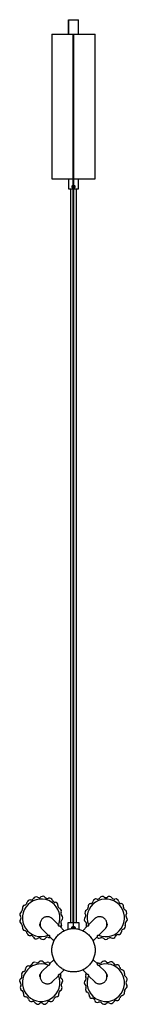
# Paper-space layout '_Izquierda' of a CAD drawing. Header units: millimetres. Extents: x -6227 to -6077, y 107 to 1469.
import ezdxf

# ---------------------------------------------------------------- set-up
doc = ezdxf.new("R2010")
doc.units = ezdxf.units.MM

psp = doc.layouts.new('_Izquierda')

# ---------------------------------------------------------------- linework, layer by layer
at = {"color": 7, "linetype": 'Continuous', "lineweight": 25}
for p, q in [((-6158.7, 1468.8), (-6158.7, 1448.8)), ((-6158.6, 1468.8), (-6144.9, 1468.8)), ((-6158.6, 1448.8), (-6158.6, 1468.8)), ((-6144.7, 1448.8), (-6144.7, 1468.8)), ((-6181.8, 1448.8), (-6181.8, 1248.8)), ((-6158.6, 1448.8), (-6144.9, 1448.8)), ((-6152.3, 1448.8), (-6152.3, 219.4)), ((-6152.3, 219.4), (-6152.3, 1448.8)), ((-6151.2, 219.4), (-6151.2, 1448.8)), ((-6121.8, 1248.8), (-6121.8, 1448.8)), ((-6158.8, 1248.8), (-6158.8, 1234.8)), ((-6144.8, 1234.8), (-6144.8, 1248.8)), ((-6155.8, 1234.8), (-6155.8, 219.4)), ((-6147.8, 219.4), (-6147.8, 1234.8)), ((-6214.7, 250.2), (-6214.7, 250.1)), ((-6204.8, 255.1), (-6204.9, 255.1)), ((-6193.8, 256.1), (-6193.9, 256.1)), ((-6183.2, 253.1), (-6183.3, 253.1)), ((-6174.4, 246.4), (-6174.5, 246.5)), ((-6122.6, 251.8), (-6122.7, 251.7)), ((-6112.3, 255.7), (-6112.4, 255.7)), ((-6101.3, 255.7), (-6101.4, 255.7)), ((-6091, 251.7), (-6091.1, 251.8)), ((-6226.1, 231.8), (-6226.1, 231.7)), ((-6222.1, 242), (-6222.1, 242)), ((-6168.6, 237), (-6168.6, 237.1)), ((-6135.7, 234.5), (-6135.7, 234.4)), ((-6130.8, 244.3), (-6130.8, 244.3)), ((-6082.9, 244.3), (-6082.9, 244.3)), ((-6078, 234.4), (-6078, 234.5)), ((-6226.1, 220.8), (-6226.1, 220.7)), ((-6172.7, 216.6), (-6181.3, 225.2)), ((-6166.6, 226.2), (-6166.6, 226.3)), ((-6159.8, 219.4), (-6159.8, 210.1)), ((-6151.8, 214.4), (-6151.8, 219.4)), ((-6143.8, 210.1), (-6143.8, 219.4)), ((-6136.7, 223.5), (-6136.7, 223.4)), ((-6122.2, 225.2), (-6130.8, 216.6)), ((-6077, 223.4), (-6077, 223.5)), ((-6222.1, 210.5), (-6222.1, 210.4)), ((-6195.6, 210.9), (-6187, 202.3)), ((-6172.7, 215.2), (-6172.7, 216.6)), ((-6172, 214.5), (-6172.7, 215.2)), ((-6170.6, 214.5), (-6172, 214.5)), ((-6164.5, 208.4), (-6170.6, 214.5)), ((-6168.6, 215.4), (-6169.5, 213.4)), ((-6154.3, 211.7), (-6154.3, 212)), ((-6152.3, 211.3), (-6152.3, 213.7)), ((-6151.2, 211.3), (-6151.2, 213.7)), ((-6149.2, 212), (-6149.2, 211.7)), ((-6132.9, 214.5), (-6139, 208.4)), ((-6131.5, 214.5), (-6132.9, 214.5)), ((-6130.8, 215.2), (-6131.5, 214.5)), ((-6130.8, 216.6), (-6130.8, 215.2)), ((-6116.5, 202.3), (-6107.9, 210.9)), ((-6080, 212.8), (-6080, 212.9)), ((-6214.7, 202.3), (-6214.7, 202.3)), ((-6204.9, 197.4), (-6204.8, 197.4)), ((-6193.9, 196.4), (-6193.8, 196.4)), ((-6187, 202.3), (-6185.6, 202.3)), ((-6185.6, 202.3), (-6184.9, 201.6)), ((-6184.9, 201.6), (-6184.9, 200.2)), ((-6184.9, 200.2), (-6178.8, 194.1)), ((-6124.7, 194.1), (-6118.6, 200.2)), ((-6117.7, 198.2), (-6119.8, 199.2)), ((-6118.6, 201.6), (-6117.9, 202.3)), ((-6118.6, 200.2), (-6118.6, 201.6)), ((-6117.9, 202.3), (-6116.5, 202.3)), ((-6106.9, 196.2), (-6106.8, 196.2)), ((-6096.1, 198.2), (-6096, 198.3)), ((-6086.7, 204), (-6086.6, 204.1)), ((-6207.4, 164.5), (-6207.5, 164.4)), ((-6196.6, 166.5), (-6196.6, 166.5)), ((-6185.8, 164.5), (-6183.8, 163.6)), ((-6178.8, 168.6), (-6184.9, 162.5)), ((-6118.6, 162.5), (-6124.7, 168.6)), ((-6109.6, 166.4), (-6109.7, 166.4)), ((-6098.6, 165.3), (-6098.7, 165.3)), ((-6223.5, 149.9), (-6223.5, 149.8)), ((-6216.8, 158.7), (-6216.8, 158.6)), ((-6187, 160.4), (-6195.6, 151.8)), ((-6185.6, 160.4), (-6187, 160.4)), ((-6184.9, 161.1), (-6185.6, 160.4)), ((-6184.9, 162.5), (-6184.9, 161.1)), ((-6170.6, 148.2), (-6164.5, 154.3)), ((-6139, 154.3), (-6132.9, 148.2)), ((-6118.6, 161.1), (-6118.6, 162.5)), ((-6117.9, 160.4), (-6118.6, 161.1)), ((-6116.5, 160.4), (-6117.9, 160.4)), ((-6107.9, 151.8), (-6116.5, 160.4)), ((-6088.8, 160.4), (-6088.8, 160.4)), ((-6081.3, 152.2), (-6081.4, 152.3)), ((-6226.5, 139.3), (-6226.5, 139.2)), ((-6181.3, 137.5), (-6172.7, 146.1)), ((-6172.7, 147.5), (-6172, 148.2)), ((-6172.7, 146.1), (-6172.7, 147.5)), ((-6172, 148.2), (-6170.6, 148.2)), ((-6166.7, 139.2), (-6166.7, 139.3)), ((-6136.9, 136.5), (-6136.9, 136.4)), ((-6134.8, 147.3), (-6134, 149.3)), ((-6132.9, 148.2), (-6131.5, 148.2)), ((-6131.5, 148.2), (-6130.8, 147.5)), ((-6130.8, 147.5), (-6130.8, 146.1)), ((-6130.8, 146.1), (-6122.2, 137.5)), ((-6077.4, 142), (-6077.4, 142)), ((-6225.5, 128.3), (-6225.5, 128.2)), ((-6167.8, 128.2), (-6167.8, 128.3)), ((-6134.8, 125.7), (-6134.8, 125.6)), ((-6077.4, 130.9), (-6077.4, 131)), ((-6220.6, 118.4), (-6220.5, 118.4)), ((-6212.4, 111), (-6212.4, 110.9)), ((-6180.9, 110.9), (-6180.8, 111)), ((-6172.7, 118.4), (-6172.7, 118.4)), ((-6129.1, 116.3), (-6129, 116.2)), ((-6120.3, 109.6), (-6120.2, 109.6)), ((-6088.8, 112.5), (-6088.8, 112.6)), ((-6081.4, 120.7), (-6081.3, 120.7)), ((-6202.2, 107), (-6202.1, 107)), ((-6191.1, 107), (-6191.1, 107)), ((-6109.7, 106.6), (-6109.6, 106.6)), ((-6098.7, 107.6), (-6098.6, 107.6))]:
    psp.add_line(p, q, dxfattribs=at)
for centre, radius, start, end in [((-6196.6, 226.2), 26, 337.4905, 291.9067), ((-6220.3, 247.8), 4, 281.2409, 354.0752), ((-6212.3, 247), 4, 127.133, 174.0752), ((-6212.3, 247), 4, 80.0423, 127.0114), ((-6210.9, 254.9), 4, 260.0423, 332.9197), ((-6203.8, 251.2), 4, 105.9506, 152.9197), ((-6203.7, 251.2), 4, 58.8449, 105.8378), ((-6199.6, 258.1), 4, 238.8449, 311.7603), ((-6194.2, 252.1), 4, 84.7674, 131.7603), ((-6194.2, 252.1), 4, 37.6514, 84.6617), ((-6187.9, 257), 4, 217.6514, 290.5946), ((-6185, 249.5), 4, 63.5843, 110.5946), ((-6185, 249.5), 4, 16.4642, 63.4831), ((-6177.3, 251.8), 4, 196.4642, 269.4212), ((-6177.4, 243.8), 4, 42.4023, 89.4212), ((-6177.4, 243.7), 4, 355.2847, 42.3024), ((-6106.9, 226.2), 26, 246.9618, 202.2481), ((-6127.6, 241.9), 4, 95.933, 142.8786), ((-6128.4, 249.9), 4, 275.933, 348.7729), ((-6120.6, 248.3), 4, 121.8272, 168.7729), ((-6120.5, 248.4), 4, 74.7566, 121.7022), ((-6118.4, 256.1), 4, 254.7566, 327.5964), ((-6111.7, 251.8), 4, 100.6508, 147.5964), ((-6111.6, 251.8), 4, 53.5801, 100.5257), ((-6106.9, 258.2), 4, 233.5801, 306.4199), ((-6102.1, 251.8), 4, 79.4743, 126.4199), ((-6102.1, 251.8), 4, 32.4036, 79.3492), ((-6095.3, 256.1), 4, 212.4036, 285.2434), ((-6093.2, 248.4), 4, 58.2978, 105.2434), ((-6093.2, 248.3), 4, 11.2271, 58.1728), ((-6085.3, 249.9), 4, 191.2271, 264.067), ((-6086.1, 241.9), 4, 37.1214, 84.067), ((-6222.2, 231), 4, 169.4926, 216.3858), ((-6222.2, 231), 4, 122.4376, 169.3533), ((-6226.5, 237.8), 4, 302.4376, 15.2296), ((-6218.7, 239.9), 4, 148.3139, 195.2296), ((-6218.7, 239.9), 4, 101.2409, 148.183), ((-6169.4, 243.1), 4, 175.2847, 248.2397), ((-6172.4, 235.6), 4, 21.222, 68.2397), ((-6165.2, 232.1), 4, 154.1133, 227.0507), ((-6172.4, 235.6), 4, 334.1133, 21.12), ((-6131.9, 233.3), 4, 164.1802, 211.1258), ((-6131.9, 233.4), 4, 117.1095, 164.0551), ((-6135.5, 240.5), 4, 297.1095, 9.9493), ((-6127.6, 241.9), 4, 143.0037, 189.9493), ((-6086.1, 241.9), 4, 350.0507, 36.9963), ((-6078.2, 240.5), 4, 170.0507, 242.8905), ((-6081.9, 233.4), 4, 15.9449, 62.8905), ((-6081.8, 233.3), 4, 328.8742, 15.8198), ((-6222.2, 221.5), 4, 143.6297, 190.5229), ((-6222.2, 221.4), 4, 190.6689, 237.5467), ((-6228.6, 226.2), 4, 323.6297, 36.3858), ((-6226.5, 214.7), 4, 344.8151, 57.5467), ((-6165.2, 220.3), 4, 132.9494, 205.856), ((-6172.4, 216.9), 4, 338.8686, 25.856), ((-6170.6, 226.3), 4, 0.044, 47.0507), ((-6170.6, 226.2), 4, 312.9494, 359.9368), ((-6132.8, 223.9), 4, 138.286, 185.2316), ((-6132.8, 223.8), 4, 185.3567, 232.3023), ((-6138.7, 229.2), 4, 318.286, 31.1258), ((-6137.6, 217.5), 4, 339.4624, 52.3023), ((-6076.1, 217.5), 4, 127.6977, 200.5376), ((-6075, 229.2), 4, 148.8742, 221.714), ((-6081, 223.8), 4, 307.6977, 354.6433), ((-6081, 223.9), 4, 354.7684, 41.714), ((-6218.7, 212.6), 4, 164.8151, 211.693), ((-6218.7, 212.5), 4, 211.8426, 258.7142), ((-6220.3, 204.7), 4, 5.9927, 78.7142), ((-6212.3, 205.5), 4, 185.9927, 232.8642), ((-6130.2, 214.7), 4, 159.4624, 197.5089), ((-6089.3, 207), 4, 312.4155, 359.3611), ((-6081.3, 206.9), 4, 106.5213, 179.3611), ((-6083.6, 214.6), 4, 286.5213, 333.4669), ((-6083.6, 214.7), 4, 333.592, 20.5376), ((-6212.3, 205.5), 4, 233.0144, 279.8897), ((-6210.9, 197.6), 4, 27.1621, 99.8897), ((-6203.8, 201.2), 4, 207.1621, 254.0375), ((-6203.7, 201.2), 4, 254.1846, 301.0732), ((-6199.6, 194.4), 4, 48.3245, 121.0732), ((-6194.3, 200.3), 4, 228.3245, 275.2131), ((-6194.2, 200.3), 4, 275.3543, 322.2639), ((-6187.9, 195.4), 4, 69.4816, 142.2639), ((-6185.1, 202.9), 4, 249.4816, 287.6305), ((-6116.2, 202), 4, 248.8861, 295.8317), ((-6112.7, 194.8), 4, 42.9919, 115.8317), ((-6106.9, 200.2), 4, 222.9919, 269.9375), ((-6106.8, 200.2), 4, 270.0625, 317.0081), ((-6101, 194.8), 4, 64.1683, 137.0081), ((-6097.5, 202), 4, 244.1683, 291.1139), ((-6097.4, 202), 4, 291.239, 338.1846), ((-6090, 199), 4, 85.3448, 158.1846), ((-6089.4, 207), 4, 265.3448, 312.2904), ((-6206, 160.7), 4, 111.2293, 158.2639), ((-6206, 160.7), 4, 64.089, 111.1375), ((-6202.5, 167.9), 4, 244.089, 317.0932), ((-6196.6, 162.5), 4, 90.0447, 137.0932), ((-6196.6, 162.5), 4, 42.9068, 89.9553), ((-6190.7, 167.9), 4, 222.9068, 295.911), ((-6187.2, 160.7), 4, 68.8625, 115.911), ((-6118.4, 159.8), 4, 69.4054, 107.4548), ((-6115.6, 167.3), 4, 249.4054, 322.3486), ((-6109.3, 162.4), 4, 95.3383, 142.3486), ((-6109.2, 162.4), 4, 48.2397, 95.2326), ((-6103.9, 168.3), 4, 228.2397, 301.1551), ((-6099.8, 161.5), 4, 74.1622, 121.1551), ((-6099.7, 161.5), 4, 27.0803, 74.0494), ((-6219.9, 148.1), 4, 106.4833, 153.492), ((-6196.6, 136.5), 26, 68.0951, 22.629), ((-6222.2, 155.8), 4, 286.4833, 359.4239), ((-6214.2, 155.7), 4, 132.4152, 179.4239), ((-6214.1, 155.7), 4, 85.2819, 132.3165), ((-6213.5, 163.7), 4, 265.2819, 338.2639), ((-6106.9, 136.5), 26, 157.6813, 113.0043), ((-6092.6, 165.1), 4, 207.0803, 279.9577), ((-6091.2, 157.2), 4, 52.9886, 99.9577), ((-6091.2, 157.2), 4, 5.9248, 52.867), ((-6083.2, 158), 4, 185.9248, 258.7591), ((-6084.8, 150.2), 4, 31.817, 78.7591), ((-6084.7, 150.1), 4, 344.7704, 31.6861), ((-6222.5, 138.9), 4, 127.6898, 174.6641), ((-6222.5, 138.8), 4, 174.7858, 221.7218), ((-6227.4, 145.2), 4, 307.6898, 20.5754), ((-6219.9, 148), 4, 153.6011, 200.5754), ((-6165.8, 145.2), 4, 159.4246, 232.3102), ((-6173.3, 148), 4, 339.4246, 17.5764), ((-6170.7, 138.9), 4, 5.3359, 52.3102), ((-6170.7, 138.8), 4, 318.2782, 5.2142), ((-6132.9, 136.5), 4, 132.9493, 179.956), ((-6132.9, 136.5), 4, 180.0632, 227.0506), ((-6138.3, 142.4), 4, 312.9493, 25.8867), ((-6131.1, 145.8), 4, 158.88, 205.8867), ((-6077, 148), 4, 164.7704, 237.5624), ((-6081.3, 141.3), 4, 10.6467, 57.5624), ((-6074.9, 136.5), 4, 143.6142, 216.3703), ((-6081.3, 141.2), 4, 323.6142, 10.5074), ((-6221.6, 129.4), 4, 148.8974, 195.8333), ((-6228.5, 133.5), 4, 328.8974, 41.7218), ((-6221.6, 129.3), 4, 195.9682, 242.8671), ((-6225.3, 122.2), 4, 350.1019, 62.8671), ((-6168, 122.2), 4, 117.1329, 189.8981), ((-6171.6, 129.3), 4, 297.1329, 344.0318), ((-6164.8, 133.5), 4, 138.2782, 211.1026), ((-6171.6, 129.4), 4, 344.1667, 31.1026), ((-6138.3, 130.6), 4, 334.144, 47.0506), ((-6131.1, 127.1), 4, 154.144, 201.1314), ((-6131.1, 127.1), 4, 201.2463, 248.2088), ((-6134.1, 119.6), 4, 355.342, 68.2088), ((-6084.7, 122.8), 4, 328.307, 15.1849), ((-6077, 124.9), 4, 122.4533, 195.1849), ((-6081.3, 131.7), 4, 302.4533, 349.3311), ((-6081.3, 131.7), 4, 349.4771, 36.3703), ((-6217.4, 120.8), 4, 170.1019, 217.0008), ((-6217.3, 120.8), 4, 217.1474, 264.0156), ((-6218.2, 112.8), 4, 11.2995, 84.0156), ((-6210.3, 114.4), 4, 191.2995, 238.1676), ((-6210.3, 114.4), 4, 238.3231, 285.171), ((-6208.2, 106.6), 4, 32.4873, 105.171), ((-6185.1, 106.6), 4, 74.829, 147.5127), ((-6183, 114.4), 4, 254.829, 301.6769), ((-6182.9, 114.4), 4, 301.8324, 348.7005), ((-6175.1, 112.8), 4, 95.9844, 168.7005), ((-6175.9, 120.8), 4, 275.9844, 322.8526), ((-6175.9, 120.8), 4, 322.9992, 9.8981), ((-6126.1, 119), 4, 175.342, 222.3045), ((-6126.1, 118.9), 4, 222.4284, 269.3638), ((-6126.1, 110.9), 4, 16.5403, 89.3638), ((-6118.5, 113.2), 4, 196.5403, 243.4757), ((-6118.4, 113.2), 4, 243.6088, 290.5184), ((-6115.6, 105.7), 4, 37.7361, 110.5184), ((-6099.7, 111.5), 4, 285.9625, 332.8379), ((-6092.6, 107.8), 4, 80.1103, 152.8379), ((-6091.2, 115.7), 4, 260.1103, 306.9856), ((-6091.2, 115.8), 4, 307.1357, 354.0073), ((-6083.2, 114.9), 4, 101.2858, 174.0073), ((-6084.8, 122.8), 4, 281.2858, 328.1574), ((-6201.4, 110.9), 4, 212.4873, 259.3352), ((-6201.4, 110.9), 4, 259.4954, 306.3362), ((-6196.6, 104.5), 4, 53.6638, 126.3362), ((-6191.9, 110.9), 4, 233.6638, 280.5046), ((-6191.8, 110.9), 4, 280.6648, 327.5127), ((-6109.3, 110.6), 4, 217.7361, 264.6457), ((-6109.2, 110.6), 4, 264.7869, 311.6755), ((-6103.9, 104.6), 4, 58.9268, 131.6755), ((-6099.8, 111.5), 4, 238.9268, 285.8154)]:
    psp.add_arc(centre, radius, start, end, dxfattribs=at)
for points, knots in [([(-6181.8, 1448.8), (-6181.7, 1448.8), (-6181.5, 1448.8), (-6179.8, 1448.8), (-6177.1, 1448.8), (-6173.2, 1448.8), (-6168.3, 1448.8), (-6163.5, 1448.8), (-6160.1, 1448.8), (-6158.7, 1448.8)], [0, 0, 0, 0, 0.137004, 0.282215, 0.433462, 0.587919, 0.742376, 0.893624, 1, 1, 1, 1]), ([(-6144.7, 1448.8), (-6143.4, 1448.8), (-6140.1, 1448.8), (-6135.2, 1448.8), (-6130.4, 1448.8), (-6126.5, 1448.8), (-6123.8, 1448.8), (-6122.1, 1448.8), (-6121.9, 1448.8), (-6121.8, 1448.8)], [0, 0, 0, 0, 0.104151, 0.255775, 0.410617, 0.565458, 0.717083, 0.862655, 1, 1, 1, 1]), ([(-6181.8, 1248.8), (-6181.7, 1248.8), (-6181.5, 1248.8), (-6179.8, 1248.8), (-6177.1, 1248.8), (-6173.2, 1248.8), (-6168.4, 1248.8), (-6163, 1248.8), (-6157.6, 1248.8), (-6154, 1248.8), (-6152.3, 1248.8)], [0, 0, 0, 0, 0.117852, 0.242764, 0.372869, 0.505735, 0.6386, 0.768705, 0.893617, 1, 1, 1, 1]), ([(-6153.8, 1237.8), (-6153.8, 1238), (-6153.8, 1238.2), (-6153.6, 1238.7), (-6153.2, 1239.3), (-6152.7, 1239.7), (-6152.4, 1239.7), (-6152.3, 1239.8)], [0, 0, 0, 0, 0.15069, 0.302024, 0.602665, 0.904361, 1, 1, 1, 1]), ([(-6152.3, 1236), (-6152.4, 1236), (-6152.7, 1236), (-6153.2, 1236.4), (-6153.6, 1237.1), (-6153.8, 1237.8), (-6153.6, 1238.6), (-6153.2, 1239.3), (-6152.7, 1239.7), (-6152.4, 1239.7), (-6152.3, 1239.7)], [0, 0, 0, 0, 0.031176, 0.191519, 0.351862, 0.5, 0.648138, 0.808481, 0.968824, 1, 1, 1, 1]), ([(-6151.2, 1248.8), (-6149.5, 1248.8), (-6146, 1248.8), (-6140.6, 1248.8), (-6135.2, 1248.8), (-6130.4, 1248.8), (-6126.5, 1248.8), (-6123.8, 1248.8), (-6122.1, 1248.8), (-6121.9, 1248.8), (-6121.8, 1248.8)], [0, 0, 0, 0, 0.104528, 0.229699, 0.360074, 0.493215, 0.626357, 0.756732, 0.881903, 1, 1, 1, 1]), ([(-6151.2, 1239.7), (-6151.1, 1239.7), (-6150.8, 1239.7), (-6150.3, 1239.3), (-6149.8, 1238.6), (-6149.7, 1237.8), (-6149.8, 1237.1), (-6150.3, 1236.4), (-6150.8, 1236), (-6151.1, 1236), (-6151.2, 1236)], [0, 0, 0, 0, 0.031936, 0.192019, 0.352102, 0.5, 0.647898, 0.807981, 0.968064, 1, 1, 1, 1]), ([(-6158.8, 1234.8), (-6158.7, 1234.8), (-6158.5, 1234.8), (-6156.9, 1234.8), (-6154.7, 1234.8), (-6153, 1234.8), (-6152.3, 1234.8)], [0, 0, 0, 0, 0.252614, 0.526042, 0.79947, 1, 1, 1, 1]), ([(-6152.3, 1235.9), (-6152.4, 1236), (-6152.7, 1236), (-6153.2, 1236.4), (-6153.6, 1236.9), (-6153.8, 1237.5), (-6153.8, 1237.7), (-6153.8, 1237.8)], [0, 0, 0, 0, 0.095052, 0.396357, 0.697672, 0.849068, 1, 1, 1, 1]), ([(-6152.3, 1236.5), (-6152.5, 1236.6), (-6152.8, 1236.8), (-6153.2, 1237.3), (-6153.3, 1237.8), (-6153.2, 1238.4), (-6152.8, 1238.9), (-6152.5, 1239.1), (-6152.3, 1239.2)], [0, 0, 0, 0, 0.164435, 0.338856, 0.5, 0.661144, 0.835565, 1, 1, 1, 1]), ([(-6151.2, 1239.2), (-6151, 1239.1), (-6150.6, 1238.9), (-6150.3, 1238.4), (-6150.2, 1237.8), (-6150.3, 1237.3), (-6150.6, 1236.8), (-6151, 1236.6), (-6151.2, 1236.5)], [0, 0, 0, 0, 0.165361, 0.339301, 0.5, 0.660699, 0.834639, 1, 1, 1, 1]), ([(-6151.2, 1234.8), (-6150.5, 1234.8), (-6148.9, 1234.8), (-6146.7, 1234.8), (-6145.1, 1234.8), (-6144.9, 1234.8), (-6144.8, 1234.8)], [0, 0, 0, 0, 0.192997, 0.469108, 0.745219, 1, 1, 1, 1]), ([(-6181.3, 225.2), (-6181.7, 225.6), (-6182.2, 226), (-6183.3, 226.6), (-6183.8, 226.9), (-6185, 227.4), (-6185.7, 227.5), (-6187, 227.8), (-6187.7, 227.8), (-6189, 227.8), (-6189.7, 227.7), (-6191, 227.4), (-6191.6, 227.2), (-6192.8, 226.7), (-6193.3, 226.3), (-6194.4, 225.6), (-6194.8, 225.3), (-6195.6, 224.4), (-6196, 224), (-6196.7, 223), (-6197, 222.4), (-6197.6, 221.2), (-6197.8, 220.6), (-6198.1, 219.3), (-6198.2, 218.6), (-6198.2, 217.3), (-6198.2, 216.6), (-6197.9, 215.3), (-6197.7, 214.6), (-6197.3, 213.4), (-6197, 212.9), (-6196.3, 211.8), (-6196, 211.3), (-6195.6, 210.9)], [0, 0, 0, 0, 0.0625, 0.0625, 0.125, 0.125, 0.1875, 0.1875, 0.25, 0.25, 0.3125, 0.3125, 0.375, 0.375, 0.4375, 0.4375, 0.5, 0.5, 0.5625, 0.5625, 0.625, 0.625, 0.6875, 0.6875, 0.75, 0.75, 0.8125, 0.8125, 0.875, 0.875, 0.9375, 0.9375, 1, 1, 1, 1]), ([(-6188.3, 227.8), (-6188.3, 227.8), (-6188.1, 228), (-6187.9, 228.1), (-6187.7, 228.1), (-6187.6, 228.1)], [0, 0, 0, 0, 0.298395, 0.650778, 1, 1, 1, 1]), ([(-6187.6, 228.1), (-6187, 228.1), (-6186.4, 228), (-6185.3, 227.7), (-6184.7, 227.5), (-6183.6, 227), (-6183.1, 226.7), (-6182.2, 226), (-6181.7, 225.6), (-6181.3, 225.2)], [0, 0, 0, 0, 0.25, 0.25, 0.5, 0.5, 0.75, 0.75, 1, 1, 1, 1]), ([(-6151.8, 219.4), (-6152.3, 219.4), (-6152.8, 219.4), (-6153.7, 219.4), (-6154.2, 219.4), (-6155.2, 219.4), (-6155.7, 219.4), (-6156.6, 219.4), (-6157.1, 219.4), (-6157.8, 219.4), (-6158.2, 219.4), (-6158.8, 219.4), (-6159, 219.4), (-6159.4, 219.4), (-6159.6, 219.4), (-6159.7, 219.4), (-6159.8, 219.4), (-6159.8, 219.4)], [0, 0, 0, 0, 0.125, 0.125, 0.25, 0.25, 0.375, 0.375, 0.5, 0.5, 0.625, 0.625, 0.75, 0.75, 0.875, 0.875, 1, 1, 1, 1]), ([(-6143.8, 219.4), (-6143.8, 219.4), (-6143.8, 219.4), (-6144, 219.4), (-6144.2, 219.4), (-6144.5, 219.4), (-6144.8, 219.4), (-6145.4, 219.4), (-6145.7, 219.4), (-6146.5, 219.4), (-6147, 219.4), (-6147.9, 219.4), (-6148.4, 219.4), (-6149.3, 219.4), (-6149.8, 219.4), (-6150.8, 219.4), (-6151.3, 219.4), (-6151.8, 219.4)], [0, 0, 0, 0, 0.125, 0.125, 0.25, 0.25, 0.375, 0.375, 0.5, 0.5, 0.625, 0.625, 0.75, 0.75, 0.875, 0.875, 1, 1, 1, 1]), ([(-6122.2, 225.2), (-6121.8, 225.6), (-6121.3, 226), (-6120.4, 226.7), (-6119.8, 227), (-6118.8, 227.5), (-6118.2, 227.7), (-6117, 228), (-6116.5, 228.1), (-6115.9, 228.1)], [0, 0, 0, 0, 0.25, 0.25, 0.5, 0.5, 0.75, 0.75, 1, 1, 1, 1]), ([(-6107.9, 210.9), (-6107.5, 211.3), (-6107.1, 211.8), (-6106.5, 212.9), (-6106.2, 213.4), (-6105.7, 214.6), (-6105.6, 215.3), (-6105.3, 216.6), (-6105.3, 217.3), (-6105.3, 218.6), (-6105.4, 219.3), (-6105.7, 220.6), (-6105.9, 221.2), (-6106.4, 222.4), (-6106.7, 223), (-6107.5, 224), (-6107.8, 224.4), (-6108.7, 225.3), (-6109.1, 225.6), (-6110.1, 226.3), (-6110.7, 226.7), (-6111.9, 227.2), (-6112.5, 227.4), (-6113.8, 227.7), (-6114.5, 227.8), (-6115.8, 227.8), (-6116.5, 227.8), (-6117.8, 227.5), (-6118.4, 227.4), (-6119.7, 226.9), (-6120.2, 226.6), (-6121.3, 226), (-6121.8, 225.6), (-6122.2, 225.2)], [0, 0, 0, 0, 0.0625, 0.0625, 0.125, 0.125, 0.1875, 0.1875, 0.25, 0.25, 0.3125, 0.3125, 0.375, 0.375, 0.4375, 0.4375, 0.5, 0.5, 0.5625, 0.5625, 0.625, 0.625, 0.6875, 0.6875, 0.75, 0.75, 0.8125, 0.8125, 0.875, 0.875, 0.9375, 0.9375, 1, 1, 1, 1]), ([(-6115.9, 228.1), (-6115.8, 228.1), (-6115.5, 228.1), (-6115.3, 227.9), (-6115.2, 227.8), (-6115.2, 227.8)], [0, 0, 0, 0, 0.459752, 0.916267, 1, 1, 1, 1]), ([(-6198.5, 217.2), (-6198.5, 217.3), (-6198.5, 217.6), (-6198.3, 217.8), (-6198.2, 217.9), (-6198.2, 217.9)], [0, 0, 0, 0, 0.4597519, 0.9162671, 1, 1, 1, 1]), ([(-6195.6, 210.9), (-6196, 211.3), (-6196.4, 211.8), (-6197, 212.7), (-6197.3, 213.3), (-6197.9, 214.3), (-6198.1, 214.9), (-6198.4, 216.1), (-6198.5, 216.6), (-6198.5, 217.2)], [0, 0, 0, 0, 0.25, 0.25, 0.5, 0.5, 0.75, 0.75, 1, 1, 1, 1]), ([(-6151.7, 151.4), (-6153.5, 151.4), (-6155.3, 151.5), (-6159.1, 152.2), (-6160.9, 152.7), (-6164.6, 154.2), (-6166.4, 155.1), (-6169.9, 157.4), (-6171.5, 158.7), (-6174.4, 161.6), (-6175.7, 163.2), (-6178, 166.6), (-6178.9, 168.5), (-6180.4, 172.2), (-6180.9, 174), (-6181.6, 177.7), (-6181.7, 179.6), (-6181.7, 183.1), (-6181.6, 185), (-6180.9, 188.7), (-6180.4, 190.5), (-6178.9, 194.2), (-6178, 196.1), (-6175.7, 199.5), (-6174.4, 201.1), (-6171.5, 204), (-6169.9, 205.3), (-6166.4, 207.6), (-6164.6, 208.5), (-6160.9, 210), (-6159.1, 210.5), (-6155.3, 211.2), (-6153.5, 211.4), (-6151.7, 211.4)], [0, 0, 0, 0, 0.0625, 0.0625, 0.125, 0.125, 0.1875, 0.1875, 0.25, 0.25, 0.3125, 0.3125, 0.375, 0.375, 0.4375, 0.4375, 0.5, 0.5, 0.5625, 0.5625, 0.625, 0.625, 0.6875, 0.6875, 0.75, 0.75, 0.8125, 0.8125, 0.875, 0.875, 0.9375, 0.9375, 1, 1, 1, 1]), ([(-6154.2, 211.1), (-6154.2, 211.2), (-6154.3, 211.4), (-6154.3, 211.9), (-6154.3, 212.3), (-6154.1, 213), (-6153.6, 213.7), (-6152.9, 214.1), (-6152.3, 214.3), (-6152, 214.3), (-6151.8, 214.4)], [0, 0, 0, 0, 0.052906, 0.158082, 0.263237, 0.368874, 0.579033, 0.789181, 0.89489, 1, 1, 1, 1]), ([(-6153.7, 211.2), (-6153.7, 211.4), (-6153.8, 211.9), (-6153.7, 212.6), (-6153.2, 213.3), (-6152.6, 213.8), (-6152, 213.8), (-6151.8, 213.9)], [0, 0, 0, 0, 0.181088, 0.377715, 0.590544, 0.803372, 1, 1, 1, 1]), ([(-6151.8, 214.4), (-6151.7, 214.4), (-6151.6, 214.4), (-6151.5, 214.3), (-6151.4, 214.3), (-6151.2, 214.3), (-6151.1, 214.3), (-6151, 214.2), (-6150.7, 214.1), (-6150.4, 213.9), (-6150, 213.6), (-6149.7, 213.3), (-6149.5, 212.9), (-6149.4, 212.6), (-6149.3, 212.3), (-6149.3, 212.1), (-6149.3, 211.9), (-6149.3, 211.9)], [0, 0, 0, 0, 0.035785, 0.071382, 0.10689, 0.142408, 0.178035, 0.213871, 0.250014, 0.37448, 0.500045, 0.625162, 0.750088, 0.813092, 0.875308, 0.937389, 1, 1, 1, 1]), ([(-6151.8, 213.9), (-6151.5, 213.8), (-6151, 213.8), (-6150.3, 213.3), (-6149.9, 212.6), (-6149.7, 211.9), (-6149.9, 211.4), (-6149.9, 211.2)], [0, 0, 0, 0, 0.197102, 0.410445, 0.623787, 0.820889, 1, 1, 1, 1]), ([(-6151.7, 211.4), (-6150, 211.4), (-6148.1, 211.2), (-6144.4, 210.5), (-6142.5, 210), (-6138.9, 208.5), (-6137, 207.6), (-6133.6, 205.3), (-6132, 204), (-6129.1, 201.1), (-6127.8, 199.5), (-6125.5, 196.1), (-6124.6, 194.2), (-6123.1, 190.5), (-6122.6, 188.7), (-6121.9, 185), (-6121.7, 183.1), (-6121.7, 179.6), (-6121.9, 177.7), (-6122.6, 174), (-6123.1, 172.2), (-6124.6, 168.5), (-6125.5, 166.6), (-6127.8, 163.2), (-6129.1, 161.6), (-6132, 158.7), (-6133.6, 157.4), (-6137, 155.1), (-6138.9, 154.2), (-6142.5, 152.7), (-6144.4, 152.2), (-6148.1, 151.5), (-6150, 151.4), (-6151.7, 151.4)], [0, 0, 0, 0, 0.0625, 0.0625, 0.125, 0.125, 0.1875, 0.1875, 0.25, 0.25, 0.3125, 0.3125, 0.375, 0.375, 0.4375, 0.4375, 0.5, 0.5, 0.5625, 0.5625, 0.625, 0.625, 0.6875, 0.6875, 0.75, 0.75, 0.8125, 0.8125, 0.875, 0.875, 0.9375, 0.9375, 1, 1, 1, 1]), ([(-6149.3, 211.9), (-6149.3, 211.7), (-6149.3, 211.4), (-6149.4, 211.2), (-6149.4, 211.1)], [0, 0, 0, 0, 0.673765, 1, 1, 1, 1]), ([(-6105, 217.2), (-6105, 216.6), (-6105.1, 216.1), (-6105.4, 214.9), (-6105.6, 214.3), (-6106.1, 213.3), (-6106.4, 212.7), (-6107.1, 211.8), (-6107.5, 211.3), (-6107.9, 210.9)], [0, 0, 0, 0, 0.25, 0.25, 0.5, 0.5, 0.75, 0.75, 1, 1, 1, 1]), ([(-6105.3, 217.9), (-6105.2, 217.9), (-6105.1, 217.8), (-6105, 217.5), (-6105, 217.3), (-6105, 217.2)], [0, 0, 0, 0, 0.26863, 0.635963, 1, 1, 1, 1]), ([(-6198.5, 145.5), (-6198.5, 146.1), (-6198.4, 146.7), (-6198.1, 147.8), (-6197.9, 148.4), (-6197.3, 149.5), (-6197, 150), (-6196.4, 150.9), (-6196, 151.4), (-6195.6, 151.8)], [0, 0, 0, 0, 0.25, 0.25, 0.5, 0.5, 0.75, 0.75, 1, 1, 1, 1]), ([(-6195.6, 151.8), (-6196, 151.4), (-6196.3, 150.9), (-6197, 149.8), (-6197.3, 149.3), (-6197.7, 148.1), (-6197.9, 147.4), (-6198.2, 146.1), (-6198.2, 145.4), (-6198.2, 144.1), (-6198.1, 143.4), (-6197.8, 142.1), (-6197.6, 141.5), (-6197, 140.3), (-6196.7, 139.8), (-6196, 138.7), (-6195.6, 138.3), (-6194.8, 137.5), (-6194.4, 137.1), (-6193.3, 136.4), (-6192.8, 136), (-6191.6, 135.5), (-6191, 135.3), (-6189.7, 135), (-6189, 134.9), (-6187.7, 134.9), (-6187, 134.9), (-6185.7, 135.2), (-6185, 135.4), (-6183.8, 135.8), (-6183.3, 136.1), (-6182.2, 136.8), (-6181.7, 137.1), (-6181.3, 137.5)], [0, 0, 0, 0, 0.0625, 0.0625, 0.125, 0.125, 0.1875, 0.1875, 0.25, 0.25, 0.3125, 0.3125, 0.375, 0.375, 0.4375, 0.4375, 0.5, 0.5, 0.5625, 0.5625, 0.625, 0.625, 0.6875, 0.6875, 0.75, 0.75, 0.8125, 0.8125, 0.875, 0.875, 0.9375, 0.9375, 1, 1, 1, 1]), ([(-6122.2, 137.5), (-6121.8, 137.1), (-6121.3, 136.8), (-6120.2, 136.1), (-6119.7, 135.8), (-6118.4, 135.4), (-6117.8, 135.2), (-6116.5, 134.9), (-6115.8, 134.9), (-6114.5, 134.9), (-6113.8, 135), (-6112.5, 135.3), (-6111.9, 135.5), (-6110.7, 136), (-6110.1, 136.4), (-6109.1, 137.1), (-6108.7, 137.5), (-6107.8, 138.3), (-6107.5, 138.7), (-6106.7, 139.8), (-6106.4, 140.3), (-6105.9, 141.5), (-6105.7, 142.1), (-6105.4, 143.4), (-6105.3, 144.1), (-6105.3, 145.4), (-6105.3, 146.1), (-6105.6, 147.4), (-6105.7, 148.1), (-6106.2, 149.3), (-6106.5, 149.8), (-6107.1, 150.9), (-6107.5, 151.4), (-6107.9, 151.8)], [0, 0, 0, 0, 0.0625, 0.0625, 0.125, 0.125, 0.1875, 0.1875, 0.25, 0.25, 0.3125, 0.3125, 0.375, 0.375, 0.4375, 0.4375, 0.5, 0.5, 0.5625, 0.5625, 0.625, 0.625, 0.6875, 0.6875, 0.75, 0.75, 0.8125, 0.8125, 0.875, 0.875, 0.9375, 0.9375, 1, 1, 1, 1]), ([(-6107.9, 151.8), (-6107.5, 151.4), (-6107.1, 150.9), (-6106.4, 150), (-6106.1, 149.5), (-6105.6, 148.4), (-6105.4, 147.8), (-6105.1, 146.7), (-6105, 146.1), (-6105, 145.5)], [0, 0, 0, 0, 0.25, 0.25, 0.5, 0.5, 0.75, 0.75, 1, 1, 1, 1]), ([(-6198.2, 144.8), (-6198.2, 144.9), (-6198.4, 145), (-6198.5, 145.2), (-6198.5, 145.4), (-6198.5, 145.5)], [0, 0, 0, 0, 0.26863, 0.635963, 1, 1, 1, 1]), ([(-6181.3, 137.5), (-6181.7, 137.1), (-6182.2, 136.7), (-6183.1, 136), (-6183.6, 135.7), (-6184.7, 135.2), (-6185.3, 135), (-6186.4, 134.7), (-6187, 134.6), (-6187.6, 134.6)], [0, 0, 0, 0, 0.25, 0.25, 0.5, 0.5, 0.75, 0.75, 1, 1, 1, 1]), ([(-6115.9, 134.6), (-6116.5, 134.6), (-6117, 134.7), (-6118.2, 135), (-6118.8, 135.2), (-6119.8, 135.7), (-6120.4, 136), (-6121.3, 136.7), (-6121.8, 137.1), (-6122.2, 137.5)], [0, 0, 0, 0, 0.25, 0.25, 0.5, 0.5, 0.75, 0.75, 1, 1, 1, 1]), ([(-6105, 145.5), (-6105, 145.4), (-6105, 145.1), (-6105.2, 144.9), (-6105.3, 144.8), (-6105.3, 144.8)], [0, 0, 0, 0, 0.447918, 0.892682, 1, 1, 1, 1]), ([(-6187.6, 134.6), (-6187.7, 134.6), (-6188, 134.6), (-6188.2, 134.8), (-6188.3, 134.9), (-6188.3, 134.9)], [0, 0, 0, 0, 0.447918, 0.892682, 1, 1, 1, 1]), ([(-6115.2, 134.9), (-6115.2, 134.9), (-6115.3, 134.7), (-6115.6, 134.6), (-6115.8, 134.6), (-6115.9, 134.6)], [0, 0, 0, 0, 0.26863, 0.635963, 1, 1, 1, 1])]:
    psp.add_open_spline(points, degree=3, knots=knots, dxfattribs=at)
for points in [[(-6154.3, 211.7), (-6154.3, 211.8), (-6154.3, 211.9), (-6154.3, 212)], [(-6149.2, 212), (-6149.2, 211.9), (-6149.2, 211.8), (-6149.2, 211.7)]]:
    psp.add_open_spline(points, degree=3, dxfattribs=at)

doc.saveas('drawing.dxf')
